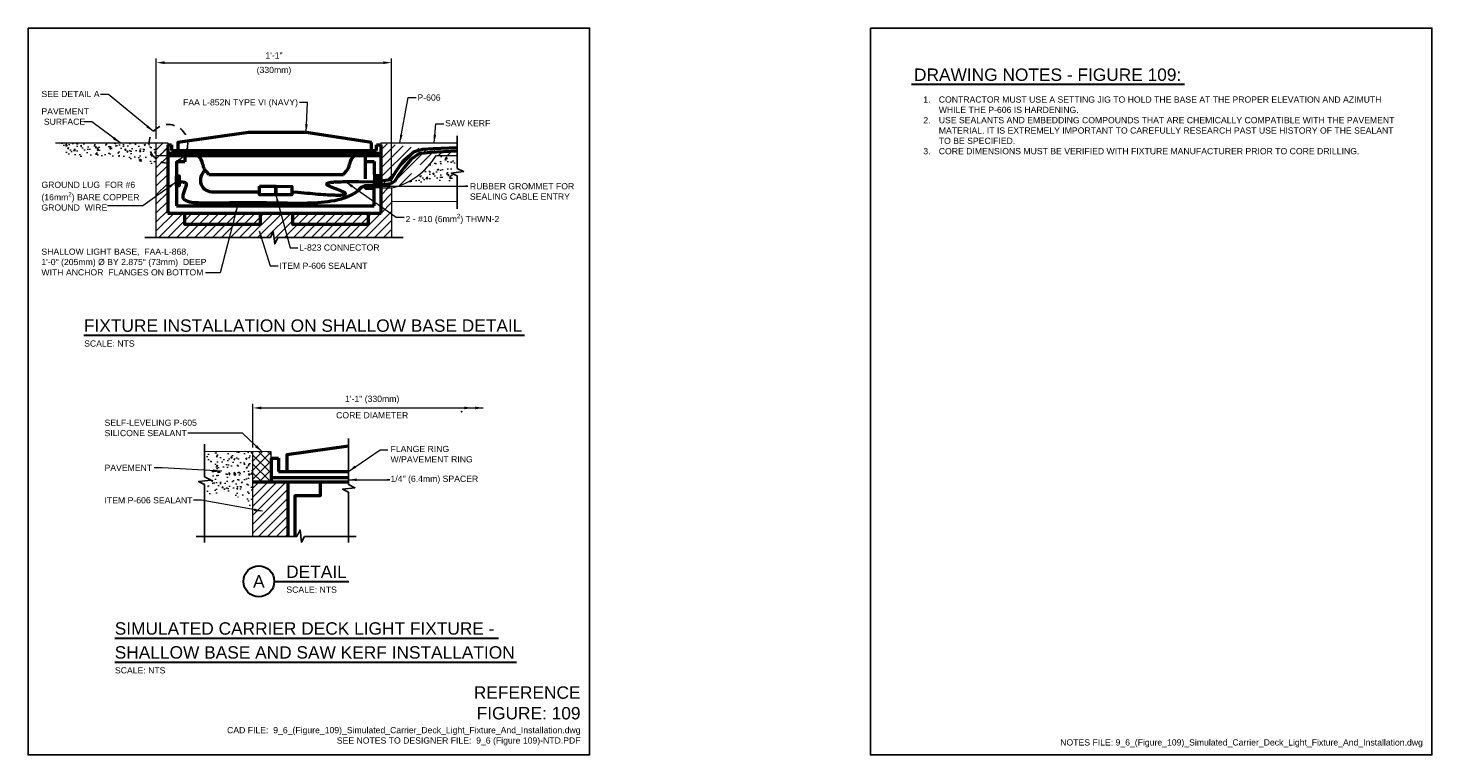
# Model space of a CAD drawing. Header units: inches. Extents: x 0 to 21.3, y 0 to 11.
import ezdxf
from ezdxf.enums import TextEntityAlignment as Align

# ---------------------------------------------------------------- set-up
doc = ezdxf.new("R2010")
doc.units = ezdxf.units.IN
doc.header["$LTSCALE"] = 0.5
doc.header["$MEASUREMENT"] = 0
doc.header["$PDSIZE"] = 2
doc.linetypes.add('DASHED2', pattern=[0.375, 0.25, -0.125])
doc.layers.get('0').update_dxf_attribs({"linetype": 'CONTINUOUS', "lineweight": 35})
doc.layers.get('DEFPOINTS').update_dxf_attribs({"linetype": 'CONTINUOUS', "lineweight": 35})
for name, color, linetype, lineweight in [('C-PVMT-CONC', 8, 'CONTINUOUS', 18), ('E-AFLD-CIRC-SERS', 203, 'CONTINUOUS', 50), ('E-AFLD-LITE-RUNW', 203, 'CONTINUOUS', 50), ('E-ANNO-PATT', 252, 'CONTINUOUS', 18), ('E-GRND-EQUI', 83, 'CONTINUOUS', 50), ('G-ANNO-PATT', 8, 'CONTINUOUS', 18), ('G-ANNO-RDME', 5, 'CONTINUOUS', 18)]:
    doc.layers.add(name, color=color, linetype=linetype, lineweight=lineweight)
for name, color, linetype in [('E-DETL-GRPH', 7, 'CONTINUOUS'), ('G-ANNO-DIMS', 7, 'CONTINUOUS'), ('G-ANNO-DIMS @ 1', 7, 'CONTINUOUS'), ('G-ANNO-SYMB', 6, 'CONTINUOUS'), ('G-ANNO-TEXT', 7, 'CONTINUOUS'), ('G-ANNO-TEXT @ 1', 7, 'CONTINUOUS'), ('G-ANNO-TTLB', 7, 'CONTINUOUS')]:
    doc.layers.add(name, color=color, linetype=linetype)
doc.styles.add('00-E-TITLE-1_1', font='arial.ttf', dxfattribs={"height": 0.1875})
doc.styles.add('01-E-BLDG-1_1', font='arial.ttf', dxfattribs={"height": 0.09375})
doc.styles.add('ARIAL', font='arial.ttf')
doc.dimstyles.new('01-E-BLDG-1_1', dxfattribs={"dimtxt": 0.09375, "dimasz": 0.125, "dimexe": 0.0625, "dimexo": 0.0625, "dimgap": 0.0625, "dimtad": 1, "dimdec": 4, "dimzin": 3, "dimdsep": 46, "dimlunit": 4, "dimtxsty": '01-E-BLDG-1_1', "dimcen": 0.0625, "dimclrd": 1, "dimclre": 1, "dimclrt": 256, "dimazin": 0, "dimtfac": 1, "dimtdec": 4, "dimtmove": 1, "dimatfit": 3, "dimfxl": 1, "dimfrac": 2, "dimtolj": 1, "dimtzin": 3, "dimlwd": 0, "dimlwe": 0, "dimarcsym": 0})
pattern_1 = [(225, (-28.26592, -5.85212), (0.06805903, -0.06805903), [])]

# ---------------------------------------------------------------- blocks, each defined once
blk = doc.blocks.new('*D6')
at = {"layer": 'DEFPOINTS', "color": 0, "transparency": 16777216}
for p in [(5.503, 10.476), (1.941, 9.261), (5.503, 8.581)]:
    blk.add_point(p, dxfattribs=at)
at = {"layer": 'G-ANNO-DIMS', "color": 1, "lineweight": 0, "transparency": 16777216}
for p, q in [((1.941, 9.324), (1.941, 10.539)), ((2.066, 10.476), (5.378, 10.476)), ((5.503, 8.644), (5.503, 10.539))]:
    blk.add_line(p, q, dxfattribs=at)
at = {"layer": 'G-ANNO-DIMS', "color": 1, "transparency": 16777216}
for points in [[(2.066, 10.497), (2.066, 10.456), (1.941, 10.476)], [(5.378, 10.497), (5.378, 10.456), (5.503, 10.476)]]:
    blk.add_solid(points, dxfattribs=at)
at = {"layer": 'G-ANNO-DIMS', "transparency": 16777216, "attachment_point": 5, "style": '01-E-BLDG-1_1'}
for s, insert, char_height in [('\\A1;1\'-1"', (3.722, 10.586), 0.0938), ('\\A1;(330mm)', (3.722, 10.352), 0.09375)]:
    blk.add_mtext(s, dxfattribs=dict(at, insert=insert, char_height=char_height))
blk = doc.blocks.new('BREAK')
at = {"color": 0, "linetype": 'Continuous', "flags": 128}
blk.add_lwpolyline([(0, 0), (0.046625, 0.097375), (0.069125, -0.090125), (0.112375, 0)], dxfattribs=at)
blk = doc.blocks.new('*U5')
at = {"color": 0, "linetype": 'Continuous', "lineweight": 30}
blk.add_line((0.234, 0), (1.361, 0), dxfattribs=at)
blk.add_circle((0, 0), 0.234, dxfattribs=at)
at = {"color": 0, "style": 'ARIAL', "flags": 4}
blk.add_attdef('TITLE', text='', height=0.188, dxfattribs=at).set_placement((0.413, -0.004), align=Align.BOTTOM_LEFT)
blk.add_attdef('ID', text='', height=0.188, dxfattribs=at).set_placement((0, 0), align=Align.MIDDLE_CENTER)
blk.add_attdef('SCALE', text='', height=0.0703, dxfattribs=at).set_placement((0.417, -0.079), align=Align.TOP_LEFT)
blk = doc.blocks.new('*D7')
at = {"layer": 'DEFPOINTS', "color": 0, "transparency": 16777216}
for p in [(6.89, 5.251), (3.404, 4.588), (6.89, 4.586)]:
    blk.add_point(p, dxfattribs=at)
at = {"layer": 'G-ANNO-DIMS', "color": 1, "lineweight": 0, "transparency": 16777216}
for p, q in [((3.404, 4.651), (3.404, 5.314)), ((3.529, 5.251), (6.89, 5.251))]:
    blk.add_line(p, q, dxfattribs=at)
at = {"layer": 'G-ANNO-DIMS', "color": 1, "transparency": 16777216}
blk.add_solid([(3.529, 5.272), (3.529, 5.23), (3.404, 5.251)], dxfattribs=at)
at = {"layer": 'G-ANNO-DIMS', "transparency": 16777216, "char_height": 0.09375, "attachment_point": 5, "style": '01-E-BLDG-1_1'}
for s, insert in [('\\A1;1\'-1" (330mm)', (5.209, 5.375)), ('\\A1;CORE DIAMETER', (5.209, 5.14))]:
    blk.add_mtext(s, dxfattribs=dict(at, insert=insert))
blk = doc.blocks.new('_None')
blk = doc.blocks.new('DBLARR')
at = {"linetype": 'Continuous'}
for points in [[(-0.227, 0.016), (-0.13, 0), (-0.227, -0.016), (-0.227, -0.016, 0.240091)], [(-0.097, 0.016), (0, 0), (-0.097, -0.016), (-0.097, -0.016, 0.240091), (-0.097, 0.016)]]:
    blk.add_hatch(color=0, dxfattribs=at).paths.add_polyline_path(points)
at = {"color": 0, "linetype": 'Continuous'}
blk.add_point((-0.259, -0.043), dxfattribs=at)

msp = doc.modelspace()

# ---------------------------------------------------------------- hatches: boundary and pattern name
at = {"layer": 'E-ANNO-PATT'}
h = msp.add_hatch(color=256, dxfattribs=at)
h.paths.add_polyline_path([(5.33862, 8.78453), (5.23342, 8.78453), (5.23342, 8.58039), (5.33862, 8.58039)])
h.paths.add_polyline_path([(5.35409, 8.70674), (5.33862, 8.70096), (5.33862, 8.58039), (5.34229, 8.58039), (5.34229, 8.58103), (5.35409, 8.58103)])
h.paths.add_polyline_path([(5.35409, 8.78453), (5.33862, 8.78453), (5.33862, 8.70096), (5.35409, 8.70674)])
at = {"layer": 'G-ANNO-PATT'}
h = msp.add_hatch(dxfattribs=at)
h.set_pattern_fill('AR-CONC', color=256, scale=0.03125)
h.set_pattern_definition([(50, (-4.19868, 0.39766), (0.2241438, -0.01961), [0.0234375, -0.2578125]), (355, (-4.19868, 0.39766), (-0.04336, 0.23506), [0.01875, -0.20625]), (100.4514, (-4.18, 0.39603), (0.180784, 0.21545), [0.019919, -0.219107]), (46.1842, (-4.19868, 0.46016), (0.333513, -0.051725), [0.035156, -0.386719]), (96.6356, (-4.1709, 0.45585), (0.292082, 0.304412), [0.029878, -0.328661]), (351.184, (-4.19868, 0.46016), (0.292082, 0.304412), [0.028125, -0.309375]), (21, (-4.16743, 0.44454), (0.1865335, -0.1258184), [0.0234375, -0.2578125]), (326, (-4.16743, 0.44454), (0.076036, 0.2266094), [0.01875, -0.20625]), (71.4514, (-4.15188, 0.43405), (0.2625695, 0.100791), [0.019919, -0.219107]), (37.5, (-4.19868, 0.39766), (0.00379995, 0.1040293), [0, -0.20375, 0, -0.209375, 0, -0.2070312]), (7.5, (-4.19868, 0.39766), (0.0822092, 0.1232537), [0, -0.119375, 0, -0.1990625, 0, -0.0789062]), (327.5, (-4.26837, 0.39766), (0.1668195, -0.0070484), [0, -0.078125, 0, -0.24375, 0, -0.3234375]), (317.5, (-4.29962, 0.39766), (0.1822457, 0.0312828), [0, -0.1015625, 0, -0.161875, 0, -0.2296875])])
h.paths.add_polyline_path([(1.94064, 9.2611), (0.415, 9.2611), (0.64492, 9.06487), (1.35313, 9.06069), (1.94064, 8.90583)])
h = msp.add_hatch(dxfattribs=at)
h.set_pattern_fill('ANSI31', color=256, scale=0.77, style=0)
h.paths.add_polyline_path([(2.11215, 9.2611), (1.94064, 9.2611), (1.94064, 9.07132), (2.11215, 9.07132)])
h = msp.add_hatch(dxfattribs=at)
h.set_pattern_fill('ANSI31', color=256, scale=0.77, style=0)
h.paths.add_polyline_path([(2.11393, 9.2611), (1.94064, 9.2611), (1.94064, 7.83038), (3.66719, 7.83038), (3.71044, 7.92051), (3.73294, 7.73301), (3.77957, 7.83038), (5.50275, 7.83038), (5.50275, 8.58103), (5.34229, 8.58103), (5.34229, 8.19986), (2.11393, 8.19986)])
h = msp.add_hatch(dxfattribs=at)
h.set_pattern_fill('ANSI31', color=256, scale=0.77, style=0)
edge = h.paths.add_edge_path()
edge.add_line((5.34229, 9.2611), (6.49621, 9.2611))
edge.add_line((5.33862, 9.26083), (5.33862, 8.58039))
edge.add_arc((5.25962, 9.62364), 1.07047, 282.949803, 328.991391)
edge.add_line((5.33862, 8.58039), (5.5026, 8.58039))
edge.add_line((6.1802, 9.07217), (6.49621, 9.07217))
edge.add_line((6.49621, 9.26393), (6.49621, 9.10493))
h = msp.add_hatch(dxfattribs=at)
h.set_pattern_fill('AR-CONC', color=256, scale=0.03125)
h.set_pattern_definition([(50, (1.13784, -0.0252), (0.2241438, -0.01961), [0.0234375, -0.2578125]), (355, (1.13784, -0.0252), (-0.04336, 0.23506), [0.01875, -0.20625]), (100.4514, (1.15651, -0.02683), (0.180784, 0.21545), [0.019919, -0.219107]), (46.1842, (1.13784, 0.0373), (0.333513, -0.051725), [0.035156, -0.386719]), (96.6356, (1.16563, 0.033), (0.292082, 0.304412), [0.029878, -0.328661]), (351.184, (1.13784, 0.0373), (0.292082, 0.304412), [0.028125, -0.309375]), (21, (1.16909, 0.02168), (0.1865335, -0.1258184), [0.0234375, -0.2578125]), (326, (1.16909, 0.02168), (0.076036, 0.2266094), [0.01875, -0.20625]), (71.4514, (1.18463, 0.0112), (0.2625695, 0.100791), [0.019919, -0.219107]), (37.5, (1.137835, -0.0252), (0.00379995, 0.1040293), [0, -0.20375, 0, -0.209375, 0, -0.2070312]), (7.5, (1.13784, -0.0252), (0.0822092, 0.1232537), [0, -0.119375, 0, -0.1990625, 0, -0.0789062]), (327.5, (1.06815, -0.0252), (0.1668195, -0.0070484), [0, -0.078125, 0, -0.24375, 0, -0.3234375]), (317.5, (1.0369, -0.0252), (0.1822457, 0.0312828), [0, -0.1015625, 0, -0.161875, 0, -0.2296875])])
edge = h.paths.add_edge_path()
edge.add_line((6.49593, 9.07217), (6.1802, 9.07217))
edge.add_arc((5.24432, 9.64783), 1.09875, 293.602039, 328.404272, ccw=False)
edge.add_line((5.68424, 8.64099), (6.49593, 8.70361))
edge.add_line((6.49593, 8.70361), (6.40581, 8.80639))
edge.add_line((6.40581, 8.80639), (6.49593, 9.07217))
h = msp.add_hatch(dxfattribs=at)
h.set_pattern_fill('AR-CONC', color=256, scale=0.03125)
h.set_pattern_definition([(50, (-2.72922, -4.70994), (0.2241438, -0.01961), [0.0234375, -0.2578125]), (355, (-2.72922, -4.70994), (-0.04336, 0.23506), [0.01875, -0.20625]), (100.4514, (-2.71054, -4.71158), (0.180784, 0.21545), [0.019919, -0.219107]), (46.1842, (-2.72922, -4.64744), (0.333513, -0.051725), [0.035156, -0.386719]), (96.6356, (-2.70143, -4.65175), (0.292082, 0.304412), [0.029878, -0.328661]), (351.184, (-2.72922, -4.64744), (0.292082, 0.304412), [0.028125, -0.309375]), (21, (-2.69797, -4.66307), (0.1865335, -0.1258184), [0.0234375, -0.2578125]), (326, (-2.69797, -4.66307), (0.076036, 0.2266094), [0.01875, -0.20625]), (71.4514, (-2.68243, -4.67355), (0.2625695, 0.100791), [0.019919, -0.219107]), (37.5, (-2.72922, -4.70994), (0.00379995, 0.10402933), [0, -0.20375, 0, -0.209375, 0, -0.2070312]), (7.5, (-2.72922, -4.70994), (0.0822092, 0.1232537), [0, -0.119375, 0, -0.1990625, 0, -0.0789062]), (327.5, (-2.79891, -4.70994), (0.1668195, -0.0070484), [0, -0.078125, 0, -0.24375, 0, -0.3234375]), (317.5, (-2.83016, -4.70994), (0.1822457, 0.0312828), [0, -0.1015625, 0, -0.161875, 0, -0.2296875])])
h.paths.add_polyline_path([(3.40417, 4.5881), (2.67248, 4.59276), (2.76957, 4.16055), (2.6722, 3.95727), (3.08897, 3.96379), (3.40416, 3.74829)])
h = msp.add_hatch(dxfattribs=at)
h.set_pattern_fill('ANSI31', color=256, scale=0.77, angle=810, style=0)
h.set_pattern_definition([(135, (-28.26592, -5.85212), (-0.06805903, -0.06805903), [])])
h.paths.add_polyline_path([(3.68014, 4.58634), (3.40416, 4.58634), (3.40416, 4.13426), (3.68014, 4.13426)])
h = msp.add_hatch(dxfattribs=at)
h.set_pattern_fill('ANSI31', color=256, scale=0.77, angle=180, style=0)
h.set_pattern_definition(pattern_1)
h.paths.add_polyline_path([(3.68014, 4.58634), (3.40416, 4.58634), (3.40416, 4.13426), (3.68014, 4.13426)])
h = msp.add_hatch(dxfattribs=at)
h.set_pattern_fill('ANSI31', color=256, scale=0.77, angle=180, style=0)
h.set_pattern_definition(pattern_1)
h.paths.add_polyline_path([(3.93156, 4.13426), (3.40416, 4.13426), (3.40416, 3.87419), (3.40416, 3.30744), (3.93156, 3.30744)])

# ---------------------------------------------------------------- linework, layer by layer
at = {"layer": 'C-PVMT-CONC'}
for p, q in [((0.415, 9.2611), (2.11393, 9.2611)), ((1.94064, 7.83038), (1.94064, 9.2611)), ((2.11393, 9.2611), (2.11393, 9.23388)), ((5.33862, 9.2611), (6.49621, 9.2611)), ((5.33862, 9.2611), (5.33862, 9.23388)), ((1.94064, 9.0718), (2.11393, 9.0718)), ((6.1802, 9.07217), (6.49621, 9.07217)), ((5.34229, 8.58103), (5.50275, 8.58103)), ((5.50275, 8.58103), (5.50275, 7.83038)), ((6.49621, 8.3742), (5.50499, 8.36835)), ((3.68014, 4.58634), (2.67248, 4.59276)), ((3.40416, 3.30744), (3.40417, 4.5881)), ((3.68014, 4.49098), (3.68014, 4.58634))]:
    msp.add_line(p, q, dxfattribs=at)
msp.add_arc((5.25962, 9.62364), 1.07047, 282.949803, 328.991391, dxfattribs=at)
at = {"layer": 'E-AFLD-CIRC-SERS'}
for p, q in [((5.84295, 9.13341), (5.97599, 9.16743)), ((5.97599, 9.16743), (6.13379, 9.17671)), ((6.13379, 9.17671), (6.49621, 9.19352)), ((5.57067, 8.83649), (5.68515, 8.99423)), ((5.68515, 8.99423), (5.84295, 9.13341)), ((5.49023, 8.70659), (5.57067, 8.83649)), ((2.8071, 8.52328), (3.49978, 8.52386)), ((5.21486, 8.67498), (5.49023, 8.70659))]:
    msp.add_line(p, q, dxfattribs=at)
for points in [[(3.50219, 8.60566), (3.7525, 8.6051), (3.7505, 8.47574), (3.50179, 8.47574)], [(3.7525, 8.6051), (3.99118, 8.60406), (3.99118, 8.47574), (3.7505, 8.47574)]]:
    msp.add_lwpolyline(points, close=True, dxfattribs=at)
msp.add_lwpolyline([(3.99447, 8.52328), (4.08532, 8.515), (4.17515, 8.50691), (4.21936, 8.50301), (4.26294, 8.49923), (4.30574, 8.4956), (4.34766, 8.49215), (4.38855, 8.48891), (4.42829, 8.48589), (4.46676, 8.48313), (4.50382, 8.48064), (4.53935, 8.47846), (4.57322, 8.47661), (4.6053, 8.47511), (4.63546, 8.47399), (4.66359, 8.47328), (4.68954, 8.473), (4.71319, 8.47318), (4.73442, 8.47383), (4.74408, 8.47435), (4.75309, 8.47499), (4.76143, 8.47577), (4.76908, 8.47669), (4.77603, 8.47774), (4.78226, 8.47894), (4.78775, 8.48028), (4.7925, 8.48177), (4.79648, 8.48342), (4.79968, 8.48522), (4.80208, 8.48717), (4.80366, 8.48929), (4.80442, 8.49158), (4.80433, 8.49403), (4.80338, 8.49665), (4.80155, 8.49944), (4.79882, 8.50242), (4.79519, 8.50557), (4.79063, 8.50891), (4.78513, 8.51243), (4.77867, 8.51615), (4.77123, 8.52006), (4.76281, 8.52416), (4.75342, 8.52846), (4.74316, 8.53293), (4.73215, 8.53755), (4.70831, 8.54719), (4.6828, 8.55721), (4.65651, 8.56746), (4.63035, 8.57777), (4.60522, 8.58798), (4.582, 8.59795), (4.57139, 8.60278), (4.56159, 8.6075), (4.55273, 8.61207), (4.54491, 8.61648), (4.53824, 8.62071), (4.53278, 8.62474), (4.52853, 8.62859), (4.52544, 8.63224), (4.5235, 8.63572), (4.52268, 8.63902), (4.52295, 8.64214), (4.52427, 8.6451), (4.52664, 8.64789), (4.53001, 8.65052), (4.53436, 8.65299), (4.53966, 8.65532), (4.54589, 8.65749), (4.55302, 8.65952), (4.56102, 8.66142), (4.56987, 8.66318), (4.57953, 8.6648), (4.58998, 8.66631), (4.60119, 8.66769), (4.61314, 8.66896), (4.6258, 8.67011), (4.63914, 8.67115), (4.66775, 8.67293), (4.69876, 8.67433), (4.73194, 8.67539), (4.76709, 8.67613), (4.80398, 8.67659), (4.84239, 8.67681), (4.88211, 8.67682), (4.92292, 8.67666), (4.96461, 8.67636), (5.00694, 8.67596), (5.21486, 8.67498)], dxfattribs=at)
msp.add_arc((2.78777, 8.70163), 0.17939, 127.430924, 276.186859, dxfattribs=at)
at = {"layer": 'E-AFLD-LITE-RUNW'}
for p, q in [((2.11393, 9.23388), (2.1691, 9.23388)), ((2.11393, 9.23388), (2.11393, 8.19986)), ((2.1691, 9.23388), (2.1691, 9.14496)), ((2.1691, 9.14496), (5.27302, 9.14496)), ((5.27302, 9.14496), (5.27302, 9.23388)), ((5.27302, 9.23388), (5.33862, 9.23388)), ((5.33862, 9.23388), (5.33862, 8.58039)), ((2.11393, 9.10449), (5.33862, 9.10449)), ((2.11393, 9.0718), (5.33862, 9.0718)), ((2.37459, 8.97617), (2.24623, 8.97617)), ((2.24623, 8.97617), (2.24623, 8.31054)), ((2.37459, 9.07209), (2.37459, 8.97617)), ((5.10233, 9.0718), (5.10233, 8.98259)), ((5.10233, 8.98259), (5.24032, 8.98259)), ((5.10233, 8.98259), (5.10233, 8.71693)), ((5.24032, 8.98259), (5.24032, 8.7837)), ((2.69671, 8.82698), (2.73457, 8.78633)), ((2.73457, 8.78633), (4.77236, 8.78633)), ((4.77236, 8.78633), (4.81841, 8.83895)), ((5.24032, 8.31214), (5.24032, 8.5816)), ((5.34229, 8.19986), (5.34229, 8.58103)), ((2.24623, 8.31054), (5.24032, 8.31214)), ((2.11393, 8.19986), (5.34229, 8.19986)), ((3.68014, 4.49098), (3.68014, 4.13426)), ((3.68014, 4.49098), (3.79261, 4.49098)), ((3.79261, 4.49098), (3.79261, 4.2909)), ((3.79261, 4.2909), (4.85055, 4.2909)), ((3.4053, 4.13426), (4.85055, 4.13426)), ((4.85055, 4.19586), (3.68459, 4.19586)), ((3.93156, 4.13426), (3.93156, 3.30744))]:
    msp.add_line(p, q, dxfattribs=at)
for points in [[(5.1966, 9.26752), (4.20819, 9.41829), (3.33532, 9.41829), (2.26668, 9.26752), (2.26668, 9.14496), (5.1966, 9.14496)], [(2.37066, 8.19986), (3.5131, 8.19986), (3.5131, 8.02664), (2.37066, 8.02664)], [(4.0073, 8.19986), (5.14975, 8.19986), (5.14975, 8.02664), (4.0073, 8.02664)]]:
    msp.add_lwpolyline(points, close=True, dxfattribs=at)
for points in [[(5.10866, 8.60089), (5.10866, 8.57952), (5.24001, 8.57952)], [(4.85055, 4.67225), (3.9185, 4.54075), (3.9185, 4.2909), (4.85055, 4.2909)], [(4.41912, 4.13426), (4.41912, 3.92041), (4.03777, 3.92041), (4.03777, 3.30744)]]:
    msp.add_lwpolyline(points, dxfattribs=at)
for centre, radius, start, end in [((2.42445, 8.90103), 0.2246, 8.6462, 49.305471), ((2.83757, 8.95818), 0.1925, 186.978986, 222.965414), ((4.67356, 8.96574), 0.1925, 318.803314, 351.887353), ((5.048, 8.91344), 0.18557, 121.7042, 172.216365)]:
    msp.add_arc(centre, radius, start, end, dxfattribs=at)
at = {"layer": 'E-ANNO-PATT'}
msp.add_lwpolyline([(5.23342, 8.78453), (5.35409, 8.78453), (5.35409, 8.58039), (5.23342, 8.58039)], close=True, dxfattribs=at)
at = {"layer": 'E-DETL-GRPH', "linetype": 'DASHED2'}
msp.add_circle((2.12348, 9.24807), 0.29326, dxfattribs=at)
at = {"layer": 'E-GRND-EQUI'}
for p, q in [((5.79654, 9.01588), (5.69134, 8.89217)), ((5.91721, 9.0963), (5.79654, 9.01588)), ((6.08119, 9.11795), (5.91721, 9.0963)), ((6.49621, 9.13548), (6.08119, 9.11795)), ((5.6078, 8.77463), (5.55211, 8.68494)), ((5.69134, 8.89217), (5.6078, 8.77463)), ((5.39431, 8.62927), (5.32624, 8.61999)), ((5.49023, 8.64473), (5.39431, 8.62927)), ((5.55211, 8.68494), (5.49023, 8.64473))]:
    msp.add_line(p, q, dxfattribs=at)
msp.add_lwpolyline([(2.24623, 8.76277), (2.28669, 8.76277), (2.28669, 8.61252), (2.24623, 8.61252)], close=True, dxfattribs=at)
at = {"layer": 'E-GRND-EQUI', "flags": 128}
msp.add_lwpolyline([(2.28669, 8.67507), (2.29247, 8.67388), (2.30651, 8.67228), (2.33557, 8.6706), (2.34947, 8.66966), (2.36222, 8.66805), (2.37325, 8.66536), (2.37795, 8.66347), (2.38202, 8.66114), (2.38541, 8.65835), (2.38816, 8.6551), (2.39031, 8.65144), (2.39187, 8.64737), (2.39342, 8.6381), (2.39308, 8.62748), (2.39114, 8.6157), (2.38786, 8.60291), (2.38352, 8.58931), (2.37841, 8.57507), (2.36695, 8.54537), (2.35568, 8.51524), (2.35082, 8.50045), (2.34683, 8.48608), (2.34399, 8.47231), (2.34258, 8.45933), (2.34287, 8.44729), (2.34495, 8.43626), (2.34871, 8.4262), (2.35404, 8.41706), (2.36085, 8.40881), (2.36904, 8.40137), (2.37848, 8.39472), (2.38909, 8.38881), (2.40076, 8.38358), (2.41338, 8.37899), (2.42684, 8.37499), (2.44105, 8.37154), (2.4559, 8.36858), (2.47128, 8.36608), (2.50323, 8.36224), (2.53605, 8.35964), (2.56893, 8.35789), (2.60101, 8.35663), (2.63184, 8.35562), (2.66148, 8.35483), (2.69003, 8.35424), (2.71757, 8.35384), (2.74423, 8.3536), (2.77008, 8.35352), (2.81978, 8.35372), (2.86748, 8.35433), (2.91395, 8.3552), (3.00641, 8.35717), (3.05377, 8.35804), (3.10207, 8.35879), (3.15121, 8.3594), (3.20111, 8.35988), (3.3028, 8.36046), (3.40637, 8.36052), (3.51105, 8.36006), (3.6161, 8.35906), (3.72075, 8.35754), (3.82432, 8.35553), (3.9268, 8.35345), (4.02854, 8.35196), (4.1299, 8.3517), (4.23124, 8.3533), (4.28202, 8.355), (4.33292, 8.35742), (4.384, 8.36062), (4.43529, 8.36469), (4.48684, 8.36971), (4.53855, 8.37585), (4.5902, 8.38335), (4.64155, 8.39245), (4.69236, 8.40339), (4.74241, 8.41643), (4.76707, 8.42381), (4.79146, 8.4318), (4.81554, 8.44044), (4.83928, 8.44975), (4.86265, 8.45977), (4.88563, 8.47052), (4.90819, 8.48205), (4.9303, 8.49437), (4.95192, 8.50752), (4.97303, 8.52151), (4.99369, 8.53628), (5.04451, 8.59173), (5.1056, 8.61922), (5.32624, 8.61999)], dxfattribs=at)
at = {"layer": 'G-ANNO-SYMB'}
for p, q in [((6.49593, 8.87552), (6.49593, 9.37171)), ((6.49593, 8.2636), (6.49593, 8.76314)), ((1.76806, 7.83038), (3.66719, 7.83038)), ((3.77957, 7.83038), (5.6787, 7.83038)), ((2.6722, 4.20718), (2.6722, 4.70337)), ((4.85055, 4.09111), (4.85055, 4.78662)), ((2.6722, 3.21352), (2.6722, 4.0948)), ((4.85055, 3.21456), (4.85055, 3.97873)), ((4.0696, 3.30744), (2.54233, 3.30744)), ((4.96397, 3.30744), (4.18198, 3.30744))]:
    msp.add_line(p, q, dxfattribs=at)
at = {"layer": 'G-ANNO-TEXT', "linetype": 'Continuous', "lineweight": 30}
for p, q in [((13.3713, 10.14903), (17.50575, 10.14903)), ((0.84563, 6.35167), (7.51192, 6.35167)), ((1.31182, 1.76788), (7.11907, 1.76788)), ((1.31182, 1.40594), (7.39567, 1.40594))]:
    msp.add_line(p, q, dxfattribs=at)
at = {"layer": 'G-ANNO-TTLB'}
for points in [[(0, 11), (8.5, 11), (8.5, 0), (0, 0)], [(12.75, 11), (21.25, 11), (21.25, 0), (12.75, 0)]]:
    msp.add_lwpolyline(points, close=True, dxfattribs=at)

# ---------------------------------------------------------------- block references
at = {"layer": 'G-ANNO-DIMS @ 1', "xscale": 1.27, "yscale": 1.27, "zscale": 1.27}
msp.add_blockref('DBLARR', (6.88969, 5.25109), dxfattribs=at)
at = {"layer": 'G-ANNO-SYMB'}
for p, rotation in [((6.49593, 8.87552), 270), ((3.77957, 7.83038), 180), ((2.6722, 4.20718), 270), ((4.85055, 4.09111), 270)]:
    msp.add_blockref('BREAK', p, dxfattribs=dict(at, rotation=rotation))
msp.add_blockref('BREAK', (4.0696, 3.30744), dxfattribs=at)
at = {"layer": 'G-ANNO-TEXT @ 1'}
ref = msp.add_blockref('*U5', (3.4932, 2.62692), dxfattribs=at)
ref.add_attrib('SCALE', 'SCALE: NTS', dxfattribs={"layer": '0', "color": 0, "height": 0.09375, "style": '01-E-BLDG-1_1'}).set_placement((3.90987, 2.54794), align=Align.TOP_LEFT)
ref.add_attrib('TITLE', 'DETAIL', dxfattribs={"layer": '0', "color": 0, "height": 0.1875, "style": '00-E-TITLE-1_1'}).set_placement((3.90659, 2.62259), align=Align.BOTTOM_LEFT)
ref.add_attrib('ID', 'A', dxfattribs={"layer": '0', "color": 0, "height": 0.1875, "style": '00-E-TITLE-1_1'}).set_placement((3.4932, 2.62692), align=Align.MIDDLE_CENTER)

# ---------------------------------------------------------------- texts
at = {"layer": 'G-ANNO-RDME', "attachment_point": 9, "rotation": 0}
for s, insert, char_height, width, style in [('REFERENCE FIGURE: 109', (8.36242, 0.53478), 0.1875, 1.660137, '00-E-TITLE-1_1'), ('\\pt4.2188;CAD FILE:  9_6_(Figure_109)_Simulated_Carrier_Deck_Light_Fixture_And_Installation.dwg\\P\\ptz;SEE NOTES TO DESIGNER FILE:  9_6 (Figure 109)-NTD.PDF', (8.36242, 0.14345), 0.09375, 5.4276512, '01-E-BLDG-1_1')]:
    msp.add_mtext(s, dxfattribs=dict(at, insert=insert, char_height=char_height, width=width, style=style))
at = {"layer": 'G-ANNO-RDME', "insert": (21.11242, 0.11416), "char_height": 0.09375, "width": 7.0264495, "attachment_point": 9, "style": '01-E-BLDG-1_1'}
msp.add_mtext('\\pt4.2188;NOTES FILE: 9_6_(Figure_109)_Simulated_Carrier_Deck_Light_Fixture_And_Installation.dwg', dxfattribs=at)
at = {"layer": 'G-ANNO-TEXT', "style": '00-E-TITLE-1_1'}
for s, p in [('DRAWING NOTES - FIGURE 109:', (13.41045, 10.1447)), ('FIXTURE INSTALLATION ON SHALLOW BASE DETAIL', (0.84563, 6.34734)), ('SIMULATED CARRIER DECK LIGHT FIXTURE - ', (1.31182, 1.76355)), ('SHALLOW BASE AND SAW KERF INSTALLATION', (1.31182, 1.40161))]:
    msp.add_text(s, height=0.1875, dxfattribs=at).set_placement(p, align=Align.BOTTOM_LEFT)
at = {"layer": 'G-ANNO-TEXT', "style": '01-E-BLDG-1_1'}
for p in [(0.84891, 6.27269), (1.3151, 1.32696)]:
    msp.add_text('SCALE: NTS', height=0.09375, dxfattribs=at).set_placement(p, align=Align.TOP_LEFT)
for s, p in [('PAVEMENT', (1.15764, 4.29844)), ('1/4" (6.4mm) SPACER', (5.48647, 4.13236)), ('ITEM P-606 SEALANT', (1.15764, 3.80701))]:
    msp.add_text(s, height=0.09375, rotation=0, dxfattribs=at).set_placement(p)
at = {"layer": 'G-ANNO-TEXT', "char_height": 0.09375, "attachment_point": 1, "rotation": 0, "style": '01-E-BLDG-1_1'}
for s, insert, width in [('SEE DETAIL A', (0.2021, 10.04933), 1.9160846), ('P-606', (5.89466, 9.99599), 0.4668983), ('PAVEMENT  SURFACE', (0.2021, 9.78613), 0.7330798), ('FAA L-852N TYPE VI (NAVY)', (2.34587, 9.92356), 1.9160846), ('SAW KERF', (6.31266, 9.60818), 1.9160846), ('\\A1;GROUND LUG  FOR #6 (16mm{\\H0.7x;\\S2^ ;}) BARE COPPER GROUND  WIRE', (0.2021, 8.67519), 1.5751334), ('RUBBER GROMMET FOR  SEALING CABLE ENTRY', (6.68838, 8.65333), 1.9160846), ('\\A1;2 - #10 (6mm{\\H0.7x;\\S2^ ;}) THWN-2', (5.71357, 8.18854), 1.9160846), ('SHALLOW LIGHT BASE,  FAA-L-868, 1\'-0" (205mm) %%C BY 2.875" (73mm)  DEEP WITH ANCHOR  FLANGES ON BOTTOM', (0.2021, 7.66295), 2.4988986), ('L-823 CONNECTOR', (4.10539, 7.72525), 1.9160846), ('ITEM P-606 SEALANT', (3.80603, 7.45007), 1.9160846), ('SELF-LEVELING P-605 SILICONE SEALANT', (1.15764, 5.07421), 1.4198179), ('FLANGE RING W/PAVEMENT RING', (5.48647, 4.67747), 1.44375)]:
    msp.add_mtext(s, dxfattribs=dict(at, insert=insert, width=width))
at = {"layer": 'G-ANNO-TEXT', "insert": (13.41045, 9.96565), "char_height": 0.09375, "width": 7.4237884, "attachment_point": 1, "style": '01-E-BLDG-1_1'}
msp.add_mtext('\\pi-0.23438,l0.375;1.^ICONTRACTOR MUST USE A SETTING JIG TO HOLD THE BASE AT THE PROPER ELEVATION AND AZIMUTH WHILE THE P-606 IS HARDENING.\\P2.^IUSE SEALANTS AND EMBEDDING COMPOUNDS THAT ARE CHEMICALLY COMPATIBLE WITH THE PAVEMENT MATERIAL. IT IS EXTREMELY IMPORTANT TO CAREFULLY RESEARCH PAST USE HISTORY OF THE SEALANT TO BE SPECIFIED. \\P3.^ICORE DIMENSIONS MUST BE VERIFIED WITH FIXTURE MANUFACTURER PRIOR TO CORE DRILLING.', dxfattribs=at)

# ---------------------------------------------------------------- dimensions: what is measured, and where the dimension line sits
at = {"layer": 'G-ANNO-DIMS'}
dim = msp.add_linear_dim(base=(5.50275, 10.47636), p1=(1.94064, 9.2611), p2=(5.50275, 8.58103), text='1\'-1"\\X(330mm)', dimstyle='01-E-BLDG-1_1', dxfattribs=at)
dim.commit()
dim.dimension.update_dxf_attribs({"geometry": '*D6', "text_midpoint": (3.72169, 10.47636)})
dim = msp.add_linear_dim(base=(6.88969, 5.25109), p1=(3.40417, 4.5881), p2=(6.88969, 4.58634), text='1\'-1" (330mm)\\XCORE DIAMETER', dimstyle='01-E-BLDG-1_1', override={"dimblk2": 'None', "dimsah": 1, "dimse2": 1}, dxfattribs=at)
dim.commit()
dim.dimension.update_dxf_attribs({"geometry": '*D7', "text_midpoint": (5.20943, 5.25109)})

# ---------------------------------------------------------------- leaders
at = {"layer": 'G-ANNO-TEXT'}
for points in [[(1.89723, 9.43466), (1.21666, 9.99594), (1.09732, 9.99594)], [(4.20819, 9.41829), (4.22767, 9.87267), (4.10833, 9.87267)], [(5.62615, 9.2611), (5.7557, 9.94833), (5.87504, 9.94833)], [(1.39496, 9.2611), (0.9659, 9.58083), (0.84656, 9.58083)], [(6.1476, 9.2611), (6.1717, 9.55288), (6.29104, 9.55288)], [(2.24623, 8.67308), (1.73548, 8.31239), (1.20359, 8.31239)], [(4.80398, 8.67659), (5.57309, 8.13883), (5.69243, 8.13883)], [(5.35409, 8.60512), (6.65872, 8.60567), (6.61919, 8.60567)], [(3.16972, 8.31103), (2.90743, 7.29743), (2.68622, 7.29743)], [(3.7505, 8.47574), (3.96491, 7.67555), (4.08425, 7.67555)], [(3.49839, 7.93285), (3.66555, 7.40036), (3.78489, 7.40036)], [(3.54215, 4.58634), (3.24444, 4.86864), (2.42012, 4.86864)], [(4.85055, 4.2909), (5.3271, 4.61968), (5.44644, 4.61968)], [(2.93203, 4.29323), (2.02747, 4.34358), (1.90813, 4.34358)], [(4.85055, 4.16389), (5.47464, 4.16444), (5.43511, 4.16444)], [(3.54708, 3.68716), (2.62262, 3.85543), (2.50328, 3.85543)]]:
    msp.add_leader(points, dimstyle='01-E-BLDG-1_1', dxfattribs=at)

doc.saveas('drawing.dxf')
